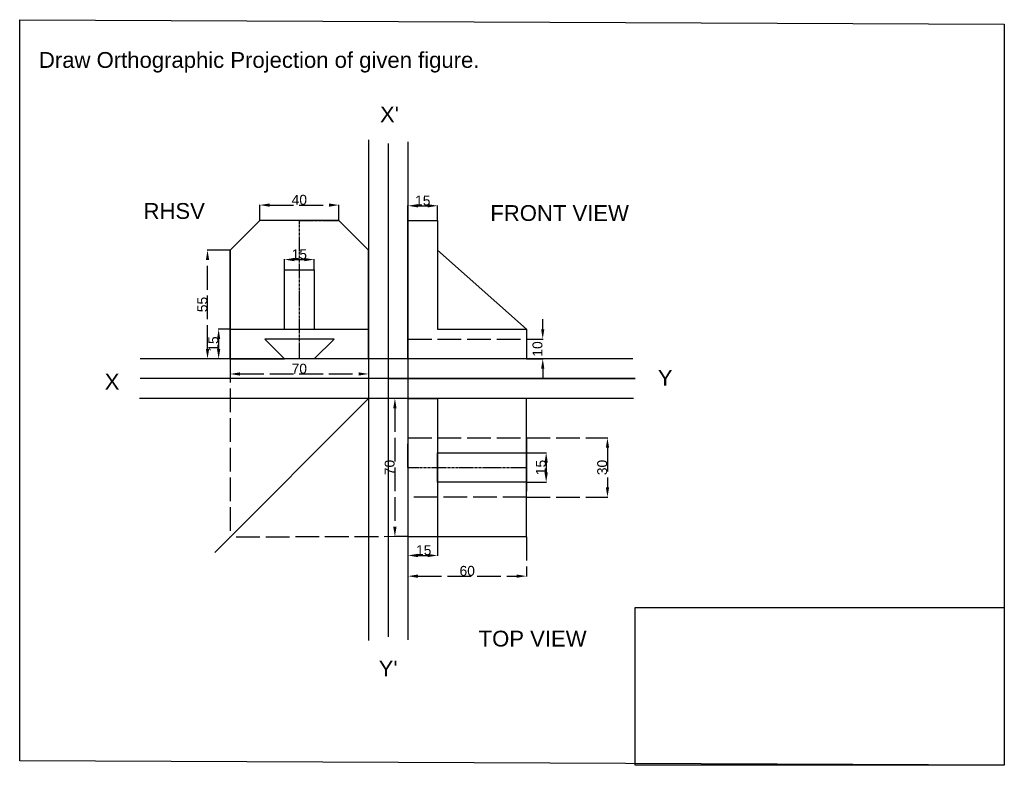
# Model space of a CAD drawing. Header units: inches. Extents: x -61 to 437, y -65 to 312.
import ezdxf

# ---------------------------------------------------------------- set-up
doc = ezdxf.new("R2010")
doc.units = ezdxf.units.IN
doc.header["$MEASUREMENT"] = 0
doc.linetypes.add('ACAD_ISO02W100', pattern=[15, 12, -3])
doc.linetypes.add('CENTER', pattern=[2, 1.25, -0.25, 0.25, -0.25])
doc.styles.add('Annotative', font='arial.ttf')
doc.styles.get("Standard").update_dxf_attribs({"font": 'arial.ttf'})
doc.dimstyles.get("Standard").update_dxf_attribs({"dimtxt": 5, "dimasz": 5, "dimexe": 0.18, "dimexo": 0.0625, "dimgap": 0.09, "dimtad": 1, "dimdec": 4, "dimzin": 0, "dimdsep": 46, "dimtxsty": 'Annotative', "dimcen": 0.09, "dimadec": 0, "dimazin": 0, "dimtfac": 1, "dimtdec": 4, "dimtofl": 0, "dimtmove": 0, "dimatfit": 3, "dimfxl": 1, "dimtolj": 1, "dimtzin": 0, "dimarcsym": 0})

# ---------------------------------------------------------------- blocks, each defined once
blk = doc.blocks.new('*D2')
at = {"color": 0, "linetype": 'ACAD_ISO02W100', "lineweight": -2, "transparency": 16777216}
for p, q in [((45.18, 195.78), (33.6, 195.78)), ((33.78, 145.78), (33.78, 190.78)), ((45.18, 140.78), (33.6, 140.78))]:
    blk.add_line(p, q, dxfattribs=at)
at = {"color": 0, "linetype": 'ACAD_ISO02W100', "transparency": 16777216}
for points in [[(32.95, 190.78), (34.61, 190.78), (33.78, 195.78)], [(32.95, 145.78), (34.61, 145.78), (33.78, 140.78)]]:
    blk.add_solid(points, dxfattribs=at)
at = {"layer": 'Defpoints', "color": 0, "linetype": 'ACAD_ISO02W100', "transparency": 16777216}
for p in [(33.78, 195.78), (45.24, 195.78), (45.24, 140.78)]:
    blk.add_point(p, dxfattribs=at)
at = {"color": 0, "linetype": 'ACAD_ISO02W100', "transparency": 16777216, "insert": (31.15, 168.28), "char_height": 5, "attachment_point": 5, "rotation": 90, "style": 'Annotative'}
blk.add_mtext('\\A1;55', dxfattribs=at)
blk = doc.blocks.new('*D3')
at = {"color": 0, "linetype": 'ACAD_ISO02W100', "lineweight": -2, "transparency": 16777216}
for p, q in [((60.24, 210.84), (60.24, 218.78)), ((65.24, 218.6), (95.24, 218.6)), ((100.24, 210.84), (100.24, 218.78))]:
    blk.add_line(p, q, dxfattribs=at)
at = {"color": 0, "linetype": 'ACAD_ISO02W100', "transparency": 16777216}
for points in [[(65.24, 219.43), (65.24, 217.76), (60.24, 218.6)], [(95.24, 219.43), (95.24, 217.76), (100.24, 218.6)]]:
    blk.add_solid(points, dxfattribs=at)
at = {"layer": 'Defpoints', "color": 0, "linetype": 'ACAD_ISO02W100', "transparency": 16777216}
for p in [(100.24, 218.6), (60.24, 210.78), (100.24, 210.78)]:
    blk.add_point(p, dxfattribs=at)
at = {"color": 0, "linetype": 'ACAD_ISO02W100', "transparency": 16777216, "insert": (80.24, 221.24), "char_height": 5, "attachment_point": 5, "style": 'Annotative'}
blk.add_mtext('\\A1;40', dxfattribs=at)
blk = doc.blocks.new('*D4')
at = {"color": 0, "linetype": 'ACAD_ISO02W100', "lineweight": -2, "transparency": 16777216}
for p, q in [((45.24, 140.72), (45.24, 132.95)), ((115.24, 140.72), (115.24, 132.95)), ((50.24, 133.13), (110.24, 133.13))]:
    blk.add_line(p, q, dxfattribs=at)
at = {"color": 0, "linetype": 'ACAD_ISO02W100', "transparency": 16777216}
for points in [[(50.24, 133.97), (50.24, 132.3), (45.24, 133.13)], [(110.24, 133.97), (110.24, 132.3), (115.24, 133.13)]]:
    blk.add_solid(points, dxfattribs=at)
at = {"layer": 'Defpoints', "color": 0, "linetype": 'ACAD_ISO02W100', "transparency": 16777216}
for p in [(45.24, 140.78), (115.24, 140.78), (115.24, 133.13)]:
    blk.add_point(p, dxfattribs=at)
at = {"color": 0, "linetype": 'ACAD_ISO02W100', "transparency": 16777216, "insert": (80.24, 135.78), "char_height": 5, "attachment_point": 5, "style": 'Annotative'}
blk.add_mtext('\\A1;70', dxfattribs=at)
blk = doc.blocks.new('*D5')
at = {"color": 0, "linetype": 'ACAD_ISO02W100', "lineweight": -2, "transparency": 16777216}
for p, q in [((72.74, 185.84), (72.74, 191.21)), ((77.74, 191.03), (82.74, 191.03)), ((87.74, 185.84), (87.74, 191.21))]:
    blk.add_line(p, q, dxfattribs=at)
at = {"color": 0, "linetype": 'ACAD_ISO02W100', "transparency": 16777216}
for points in [[(77.74, 191.86), (77.74, 190.19), (72.74, 191.03)], [(82.74, 191.86), (82.74, 190.19), (87.74, 191.03)]]:
    blk.add_solid(points, dxfattribs=at)
at = {"layer": 'Defpoints', "color": 0, "linetype": 'ACAD_ISO02W100', "transparency": 16777216}
for p in [(87.74, 191.03), (72.74, 185.78), (87.74, 185.78)]:
    blk.add_point(p, dxfattribs=at)
at = {"color": 0, "linetype": 'ACAD_ISO02W100', "transparency": 16777216, "insert": (80.24, 193.67), "char_height": 5, "attachment_point": 5, "style": 'Annotative'}
blk.add_mtext('\\A1;15', dxfattribs=at)
blk = doc.blocks.new('*D6')
at = {"color": 0, "linetype": 'ACAD_ISO02W100', "lineweight": -2, "transparency": 16777216}
for p, q in [((203.46, 155.78), (203.46, 160.78)), ((195.3, 150.78), (203.64, 150.78)), ((195.3, 140.78), (203.64, 140.78)), ((203.46, 135.78), (203.46, 130.78))]:
    blk.add_line(p, q, dxfattribs=at)
at = {"color": 0, "linetype": 'ACAD_ISO02W100', "transparency": 16777216}
for points in [[(202.63, 155.78), (204.29, 155.78), (203.46, 150.78)], [(202.63, 135.78), (204.29, 135.78), (203.46, 140.78)]]:
    blk.add_solid(points, dxfattribs=at)
at = {"layer": 'Defpoints', "color": 0, "linetype": 'ACAD_ISO02W100', "transparency": 16777216}
for p in [(195.24, 150.78), (195.24, 140.78), (203.46, 140.78)]:
    blk.add_point(p, dxfattribs=at)
at = {"color": 0, "linetype": 'ACAD_ISO02W100', "transparency": 16777216, "insert": (200.82, 145.78), "char_height": 5, "attachment_point": 5, "rotation": 90, "style": 'Annotative'}
blk.add_mtext('\\A1;10', dxfattribs=at)
blk = doc.blocks.new('*D7')
at = {"color": 0, "linetype": 'ACAD_ISO02W100', "lineweight": -2, "transparency": 16777216}
for p, q in [((135.24, 210.84), (135.24, 218.43)), ((140.24, 218.25), (145.24, 218.25)), ((150.24, 210.84), (150.24, 218.43))]:
    blk.add_line(p, q, dxfattribs=at)
at = {"color": 0, "linetype": 'ACAD_ISO02W100', "transparency": 16777216}
for points in [[(140.24, 219.08), (140.24, 217.42), (135.24, 218.25)], [(145.24, 219.08), (145.24, 217.42), (150.24, 218.25)]]:
    blk.add_solid(points, dxfattribs=at)
at = {"layer": 'Defpoints', "color": 0, "linetype": 'ACAD_ISO02W100', "transparency": 16777216}
for p in [(150.24, 218.25), (135.24, 210.78), (150.24, 210.78)]:
    blk.add_point(p, dxfattribs=at)
at = {"color": 0, "linetype": 'ACAD_ISO02W100', "transparency": 16777216, "insert": (142.74, 220.89), "char_height": 5, "attachment_point": 5, "style": 'Annotative'}
blk.add_mtext('\\A1;15', dxfattribs=at)
blk = doc.blocks.new('*D8')
at = {"color": 0, "linetype": 'ACAD_ISO02W100', "lineweight": -2, "transparency": 16777216}
for p, q in [((45.18, 155.78), (39.21, 155.78)), ((39.39, 150.78), (39.39, 145.78)), ((45.18, 140.78), (39.21, 140.78))]:
    blk.add_line(p, q, dxfattribs=at)
at = {"color": 0, "linetype": 'ACAD_ISO02W100', "transparency": 16777216}
for points in [[(38.56, 150.78), (40.22, 150.78), (39.39, 155.78)], [(38.56, 145.78), (40.22, 145.78), (39.39, 140.78)]]:
    blk.add_solid(points, dxfattribs=at)
at = {"layer": 'Defpoints', "color": 0, "linetype": 'ACAD_ISO02W100', "transparency": 16777216}
for p in [(45.24, 155.78), (39.39, 140.78), (45.24, 140.78)]:
    blk.add_point(p, dxfattribs=at)
at = {"color": 0, "linetype": 'ACAD_ISO02W100', "transparency": 16777216, "insert": (36.75, 148.28), "char_height": 5, "attachment_point": 5, "rotation": 90, "style": 'Annotative'}
blk.add_mtext('\\A1;15', dxfattribs=at)
blk = doc.blocks.new('*D9')
at = {"color": 0, "linetype": 'ACAD_ISO02W100', "lineweight": -2, "transparency": 16777216}
for p, q in [((135.18, 120.78), (128.44, 120.78)), ((128.62, 115.78), (128.62, 55.78)), ((135.18, 50.78), (128.44, 50.78))]:
    blk.add_line(p, q, dxfattribs=at)
at = {"color": 0, "linetype": 'ACAD_ISO02W100', "transparency": 16777216}
for points in [[(127.79, 115.78), (129.45, 115.78), (128.62, 120.78)], [(127.79, 55.78), (129.45, 55.78), (128.62, 50.78)]]:
    blk.add_solid(points, dxfattribs=at)
at = {"layer": 'Defpoints', "color": 0, "linetype": 'ACAD_ISO02W100', "transparency": 16777216}
for p in [(135.24, 120.78), (128.62, 50.78), (135.24, 50.78)]:
    blk.add_point(p, dxfattribs=at)
at = {"color": 0, "linetype": 'ACAD_ISO02W100', "transparency": 16777216, "insert": (125.98, 85.78), "char_height": 5, "attachment_point": 5, "rotation": 90, "style": 'Annotative'}
blk.add_mtext('\\A1;70', dxfattribs=at)
blk = doc.blocks.new('*D10')
at = {"color": 0, "linetype": 'ACAD_ISO02W100', "lineweight": -2, "transparency": 16777216}
for p, q in [((135.24, 50.72), (135.24, 30.6)), ((195.24, 50.72), (195.24, 30.6)), ((140.24, 30.78), (190.24, 30.78))]:
    blk.add_line(p, q, dxfattribs=at)
at = {"color": 0, "linetype": 'ACAD_ISO02W100', "transparency": 16777216}
for points in [[(140.24, 31.62), (140.24, 29.95), (135.24, 30.78)], [(190.24, 31.62), (190.24, 29.95), (195.24, 30.78)]]:
    blk.add_solid(points, dxfattribs=at)
at = {"layer": 'Defpoints', "color": 0, "linetype": 'ACAD_ISO02W100', "transparency": 16777216}
for p in [(135.24, 50.78), (195.24, 50.78), (195.24, 30.78)]:
    blk.add_point(p, dxfattribs=at)
at = {"color": 0, "linetype": 'ACAD_ISO02W100', "transparency": 16777216, "insert": (165.24, 33.43), "char_height": 5, "attachment_point": 5, "style": 'Annotative'}
blk.add_mtext('\\A1;60', dxfattribs=at)
blk = doc.blocks.new('*D11')
at = {"color": 0, "linetype": 'ACAD_ISO02W100', "lineweight": -2, "transparency": 16777216}
for p, q in [((135.24, 50.72), (135.24, 41.08)), ((150.24, 50.72), (150.24, 41.08)), ((140.24, 41.26), (145.24, 41.26))]:
    blk.add_line(p, q, dxfattribs=at)
at = {"color": 0, "linetype": 'ACAD_ISO02W100', "transparency": 16777216}
for points in [[(140.24, 42.09), (140.24, 40.42), (135.24, 41.26)], [(145.24, 42.09), (145.24, 40.42), (150.24, 41.26)]]:
    blk.add_solid(points, dxfattribs=at)
at = {"layer": 'Defpoints', "color": 0, "linetype": 'ACAD_ISO02W100', "transparency": 16777216}
for p in [(135.24, 50.78), (150.24, 50.78), (150.24, 41.26)]:
    blk.add_point(p, dxfattribs=at)
at = {"color": 0, "linetype": 'ACAD_ISO02W100', "transparency": 16777216, "insert": (143.21, 43.9), "char_height": 5, "attachment_point": 5, "style": 'Annotative'}
blk.add_mtext('\\A1;15', dxfattribs=at)
blk = doc.blocks.new('*D12')
at = {"color": 0, "linetype": 'ACAD_ISO02W100', "lineweight": -2, "transparency": 16777216}
for p, q in [((195.3, 93.28), (205.37, 93.28)), ((205.19, 88.28), (205.19, 83.28)), ((195.3, 78.28), (205.37, 78.28))]:
    blk.add_line(p, q, dxfattribs=at)
at = {"color": 0, "linetype": 'ACAD_ISO02W100', "transparency": 16777216}
for points in [[(204.35, 88.28), (206.02, 88.28), (205.19, 93.28)], [(204.35, 83.28), (206.02, 83.28), (205.19, 78.28)]]:
    blk.add_solid(points, dxfattribs=at)
at = {"layer": 'Defpoints', "color": 0, "linetype": 'ACAD_ISO02W100', "transparency": 16777216}
for p in [(195.24, 93.28), (195.24, 78.28), (205.19, 78.28)]:
    blk.add_point(p, dxfattribs=at)
at = {"color": 0, "linetype": 'ACAD_ISO02W100', "transparency": 16777216, "insert": (202.54, 85.78), "char_height": 5, "attachment_point": 5, "rotation": 90, "style": 'Annotative'}
blk.add_mtext('\\A1;15', dxfattribs=at)
blk = doc.blocks.new('*D13')
at = {"color": 0, "linetype": 'ACAD_ISO02W100', "lineweight": -2, "transparency": 16777216}
for p, q in [((195.3, 100.78), (236.4, 100.78)), ((236.22, 95.78), (236.22, 75.78)), ((195.3, 70.78), (236.4, 70.78))]:
    blk.add_line(p, q, dxfattribs=at)
at = {"color": 0, "linetype": 'ACAD_ISO02W100', "transparency": 16777216}
for points in [[(235.39, 95.78), (237.06, 95.78), (236.22, 100.78)], [(235.39, 75.78), (237.06, 75.78), (236.22, 70.78)]]:
    blk.add_solid(points, dxfattribs=at)
at = {"layer": 'Defpoints', "color": 0, "linetype": 'ACAD_ISO02W100', "transparency": 16777216}
for p in [(195.24, 100.78), (195.24, 70.78), (236.22, 70.78)]:
    blk.add_point(p, dxfattribs=at)
at = {"color": 0, "linetype": 'ACAD_ISO02W100', "transparency": 16777216, "insert": (233.58, 85.78), "char_height": 5, "attachment_point": 5, "rotation": 90, "style": 'Annotative'}
blk.add_mtext('\\A1;30', dxfattribs=at)

msp = doc.modelspace()

# ---------------------------------------------------------------- linework, layer by layer
at = {"color": 41, "true_color": 0xf4ee51}
for p, q in [((115.24113, 251.55336), (115.24113, -1.83571)), ((135.24113, 250.5808), (135.24113, -1.45558)), ((249.08278, 140.78047), (-0.26045, 140.78047)), ((249.48888, 120.78047), (-0.66654, 120.78047))]:
    msp.add_line(p, q, dxfattribs=at)
at = {"color": 240, "true_color": 0xed1f24}
for p, q in [((125.24113, 249.76689), (125.24113, 0.06495)), ((250.30107, 130.78047), (-0.26045, 130.78047))]:
    msp.add_line(p, q, dxfattribs=at)
at = {"color": 7}
for p, q in [((60.24113, 210.78047), (45.24113, 195.78047)), ((100.24113, 210.78047), (60.24113, 210.78047)), ((100.24113, 210.78047), (115.24113, 195.78047)), ((135.24113, 140.78047), (135.24113, 210.78047)), ((135.24113, 210.78047), (150.24113, 210.78047)), ((150.24113, 210.78047), (150.24113, 155.78047)), ((150.24113, 210.78047), (150.24113, 195.78047)), ((45.24113, 140.78047), (45.24113, 195.78047)), ((115.24113, 140.78047), (115.24113, 195.78047)), ((150.24113, 195.78047), (195.24113, 155.78047)), ((72.74113, 155.78047), (72.74113, 185.78047)), ((72.74113, 185.78047), (87.74113, 185.78047)), ((87.74113, 185.78047), (87.74113, 155.78047)), ((45.24113, 155.78047), (115.24113, 155.78047)), ((150.24113, 155.78047), (195.24113, 155.78047)), ((195.24113, 155.78047), (195.24113, 140.78047)), ((97.82567, 150.78047), (62.84417, 150.78047)), ((72.74113, 140.78047), (62.84417, 150.78047)), ((87.74113, 140.78047), (97.82567, 150.78047)), ((115.24113, 140.78047), (115.24113, 150.78047)), ((45.24113, 140.78047), (72.74113, 140.78047)), ((115.24113, 140.78047), (87.74113, 140.78047)), ((195.24113, 140.78047), (135.24113, 140.78047)), ((135.24113, 120.78047), (135.24113, 50.78047)), ((195.24113, 120.78047), (135.24113, 120.78047)), ((150.24113, 120.78047), (150.24113, 50.78047)), ((195.24113, 50.78047), (195.24113, 120.78047)), ((150.24113, 93.28047), (195.24113, 93.28047)), ((195.24113, 78.28047), (150.24113, 78.28047)), ((135.24113, 50.78047), (195.24113, 50.78047))]:
    msp.add_line(p, q, dxfattribs=at)
at = {"color": 6, "linetype": 'CENTER'}
for p, q in [((80.24113, 210.78047), (80.24113, 140.78047)), ((135.24113, 85.78047), (195.24113, 85.78047))]:
    msp.add_line(p, q, dxfattribs=at)
at = {"color": 143, "linetype": 'CENTER', "true_color": 0x7aafdf}
msp.add_line((80.24113, 210.78047), (100.24113, 210.78047), dxfattribs=at)
at = {"color": 143, "true_color": 0x7aafdf}
for p, q in [((45.24113, 195.78047), (45.24113, 140.78047)), ((45.24113, 140.78047), (45.24113, 155.78047)), ((115.24113, 155.78047), (115.24113, 140.78047)), ((72.74113, 140.78047), (45.24113, 140.78047)), ((115.24113, 140.78047), (87.74113, 140.78047)), ((135.24113, 120.78047), (150.24113, 120.78047)), ((150.24113, 85.78047), (150.24113, 93.28047)), ((150.24113, 78.28047), (150.24113, 93.28047)), ((195.24113, 93.28047), (195.24113, 78.28047))]:
    msp.add_line(p, q, dxfattribs=at)
at = {"color": 30, "linetype": 'ACAD_ISO02W100', "true_color": 0xf8991e}
for p, q in [((135.24113, 150.78047), (195.24113, 150.78047)), ((135.24113, 100.78047), (195.24113, 100.78047)), ((195.24113, 70.78047), (135.24113, 70.78047))]:
    msp.add_line(p, q, dxfattribs=at)
at = {"color": 41, "linetype": 'ACAD_ISO02W100', "true_color": 0xf4ee51}
for p in [(45.24113, 140.78047), (135.24113, 50.78047)]:
    msp.add_line(p, (45.24113, 50.51041), dxfattribs=at)
msp.add_line((125.24113, 130.78047), (250.30107, 130.78047))
at = {"color": 41, "linetype": 'Continuous', "true_color": 0xf4ee51}
msp.add_line((115.24113, 120.78047), (37.47945, 42.71877), dxfattribs=at)
at = {"color": 143, "linetype": 'ACAD_ISO02W100', "true_color": 0x7aafdf}
msp.add_line((135.24113, 85.78047), (135.24113, 100.78047), dxfattribs=at)
at = {"color": 7, "linetype": 'ACAD_ISO02W100'}
msp.add_line((195.24113, 100.78047), (195.24113, 70.78047), dxfattribs=at)
at = {"color": 7, "linetype": 'Continuous'}
for points in [[(-61.31124, 312.43954), (437.11979, 310.23351), (437.11979, -64.9527), (-61.31124, -62.74667)], [(250.22095, 14.98306), (437.11979, 14.98306), (437.11979, -64.9527), (250.22095, -64.9527)]]:
    msp.add_lwpolyline(points, close=True, dxfattribs=at)

# ---------------------------------------------------------------- texts
at = {"color": 143, "linetype": 'ACAD_ISO02W100', "true_color": 0x7aafdf, "char_height": 8, "attachment_point": 1}
for s, width, insert in [('{\\C7;Draw Orthographic Projection of given figure.}', 459.6283337, (-51.55674, 296.06116)), ("{\\C7;X'}", 29.4901111, (121.06856, 268.49229)), ('{\\C7;RHSV}', 88.4703332, (1.38416, 219.62992)), ('{\\C7;FRONT VIEW}', 104.8537277, (176.93745, 218.58165)), ('{\\C7;Y}', 53.7375336, (261.72672, 135.17835)), ('{\\C256;X}', 34.7327972, (-18.27504, 133.20819)), ('{\\C7;TOP VIEW}', 108.1304056, (171.02192, 3.17784)), ("{\\C7;Y'}", 49.1501835, (120.41128, -11.92669))]:
    msp.add_mtext_dynamic_manual_height_columns(s, width=width, gutter_width=155.07307, heights=[0], dxfattribs=dict(at, insert=insert))

# ---------------------------------------------------------------- dimensions: what is measured, and where the dimension line sits
at = {"color": 3, "linetype": 'ACAD_ISO02W100'}
for base, p1, p2, text, picture, middle in [((100.24113, 218.59518), (60.24113, 210.78047), (100.24113, 210.78047), '40', '*D3', (80.24113, 221.23804)), ((150.24113, 218.25057), (135.24113, 210.78047), (150.24113, 210.78047), '15', '*D7', (142.74113, 220.89344)), ((87.74113, 191.02663), (72.74113, 185.78047), (87.74113, 185.78047), '15', '*D5', (80.24113, 193.6695)), ((115.24113, 133.13268), (45.24113, 140.78047), (115.24113, 140.78047), '70', '*D4', (80.24113, 135.77555)), ((195.24113, 30.78446), (135.24113, 50.78047), (195.24113, 50.78047), '60', '*D10', (165.24113, 33.42732))]:
    dim = msp.add_linear_dim(base=base, p1=p1, p2=p2, text=text, dimstyle='Standard', dxfattribs=at)
    dim.commit()
    dim.dimension.update_dxf_attribs({"geometry": picture, "text_midpoint": middle})
for base, p1, p2, text, picture, middle in [((33.77844, 195.78047), (45.24113, 140.78047), (45.24113, 195.78047), '55', '*D2', (31.14581, 168.28047)), ((203.46089, 140.78047), (195.24113, 150.78047), (195.24113, 140.78047), '10', '*D6', (200.81802, 145.78047)), ((39.38854, 140.78047), (45.24113, 155.78047), (45.24113, 140.78047), '15', '*D8', (36.74567, 148.28047)), ((128.62127, 50.78047), (135.24113, 120.78047), (135.24113, 50.78047), '70', '*D9', (125.97841, 85.78047)), ((236.22477, 70.78047), (195.24113, 100.78047), (195.24113, 70.78047), '30', '*D13', (233.5802, 85.78047)), ((205.1853, 78.28047), (195.24113, 93.28047), (195.24113, 78.28047), '15', '*D12', (202.54244, 85.78047))]:
    dim = msp.add_linear_dim(base=base, p1=p1, p2=p2, angle=90, text=text, dimstyle='Standard', dxfattribs=at)
    dim.commit()
    dim.dimension.update_dxf_attribs({"geometry": picture, "text_midpoint": middle})
dim = msp.add_linear_dim(base=(150.24113, 41.25819), p1=(135.24113, 50.78047), p2=(150.24113, 50.78047), text='15', dimstyle='Standard', dxfattribs=at)
dim.commit()
dim.dimension.update_dxf_attribs({"geometry": '*D11', "text_midpoint": (143.20676, 41.25819), "dimtype": 160})

doc.saveas('drawing.dxf')
